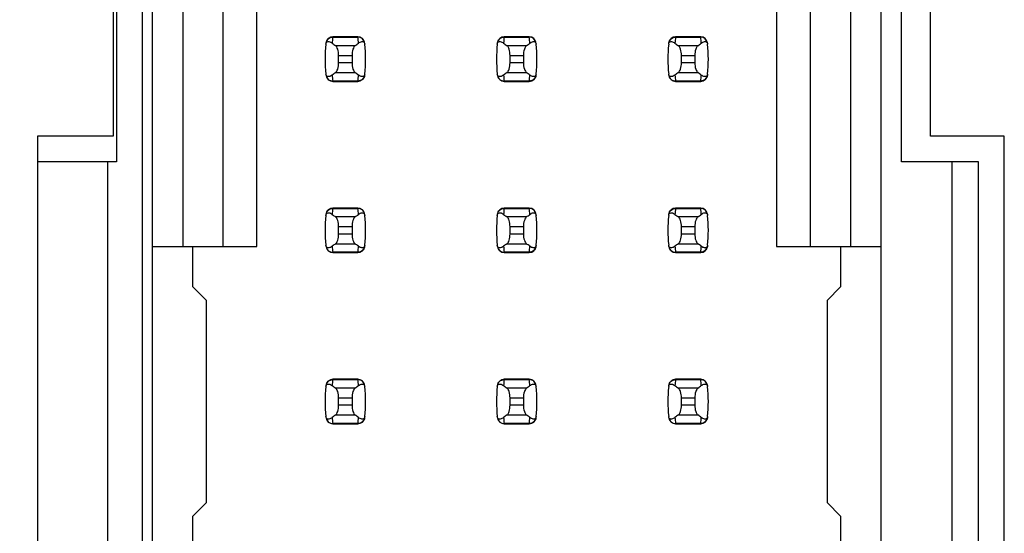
# Model space of a CAD drawing. Header units: inches. Extents: x 0 to 34, y 0 to 22.
# Tile 15 of 39: x 7.5 to 8.7, y 11.3 to 11.9. Entities that reach past the tile are written whole.
import ezdxf

# ---------------------------------------------------------------- set-up
doc = ezdxf.new("R2010")
doc.units = ezdxf.units.IN
doc.header["$LTSCALE"] = 1.87
doc.header["$MEASUREMENT"] = 0
doc.layers.get('0').update_dxf_attribs({"linetype": 'CONTINUOUS'})
doc.layers.add('DIMENSIONS', color=7, linetype='CONTINUOUS')
doc.styles.get("Standard").update_dxf_attribs({"font": 'txt', "width": 0.8})
doc.dimstyles.new('DIMSTYLE_2', dxfattribs={"dimtxt": 0.125, "dimasz": 0.18, "dimexe": 0.125, "dimexo": 0.0625, "dimgap": 0.09, "dimtad": 0, "dimtih": 1, "dimtoh": 1, "dimlfac": 0.5, "dimzin": 4, "dimdsep": 46, "dimtxsty": 'STANDARD', "dimblk": '_FILLED', "dimblk1": '_FILLED', "dimblk2": '_FILLED', "dimcen": 0.09, "dimadec": 0, "dimazin": 0, "dimtp": 0.001, "dimtm": 0.001, "dimtfac": 1, "dimtofl": 0, "dimtmove": 0, "dimatfit": 3, "dimldrblk": '_FILLED', "dimfxl": 1, "dimtolj": 1, "dimtzin": 4, "dimarcsym": 0})

# ---------------------------------------------------------------- blocks, each defined once
blk = doc.blocks.new('*D12')
at = {"layer": 'DIMENSIONS', "color": 2, "linetype": 'CONTINUOUS'}
blk.add_line((7.5631, 14.2077), (6.7841, 14.2077), dxfattribs=at)
at = {"layer": 'DIMENSIONS', "color": 2, "linetype": 'CONTINUOUS', "insert": (6.7216, 14.2702), "char_height": 0.125, "width": 1.225, "attachment_point": 3, "line_spacing_factor": 0.9}
blk.add_mtext('4.15{\\Ftxt.shx;\\W1.000000;\\H0.125000; }[105.4]', dxfattribs=at)
blk = doc.blocks.new('_FILLED')
at = {"color": 0, "linetype": 'BYBLOCK'}
blk.add_solid([(0, 0), (-1, 0.1736), (-1, -0.1736)], dxfattribs=at)

msp = doc.modelspace()

# ---------------------------------------------------------------- linework, layer by layer
at = {"color": 7, "linetype": 'CONTINUOUS'}
for p, q in [((7.6556, 14.2077), (7.6556, 7.2537)), ((7.6675, 7.2868), (7.6675, 14.1766)), ((8.5179, 7.2868), (8.5179, 14.1766)), ((7.7029, 12.4506), (7.7029, 11.6128)), ((7.7501, 11.6128), (7.7501, 12.4506)), ((7.7895, 11.6128), (7.7895, 12.4506)), ((8.3958, 12.4506), (8.3958, 11.6128)), ((8.4352, 12.4506), (8.4352, 11.6128)), ((8.4824, 11.6128), (8.4824, 12.4506)), ((7.6256, 12.3517), (7.6256, 11.7117)), ((8.5416, 11.7117), (8.5416, 12.3517)), ((7.6216, 12.3217), (7.6216, 11.7417)), ((8.5756, 11.7417), (8.5756, 12.3217)), ((7.9073, 11.8577), (7.878, 11.8577)), ((7.878, 11.8577), (7.878, 11.8573)), ((7.9073, 11.8573), (7.9073, 11.8577)), ((8.1073, 11.8577), (8.078, 11.8577)), ((8.078, 11.8577), (8.078, 11.8573)), ((8.1073, 11.8573), (8.1073, 11.8577)), ((8.3073, 11.8577), (8.278, 11.8577)), ((8.278, 11.8577), (8.278, 11.8573)), ((8.3073, 11.8573), (8.3073, 11.8577)), ((7.878, 11.8573), (7.9073, 11.8573)), ((7.904, 11.8474), (7.8813, 11.8474)), ((8.078, 11.8573), (8.1073, 11.8573)), ((8.104, 11.8474), (8.0813, 11.8474)), ((8.278, 11.8573), (8.3073, 11.8573)), ((8.304, 11.8474), (8.2813, 11.8474)), ((7.8848, 11.8274), (7.8848, 11.836)), ((7.8848, 11.836), (7.9005, 11.836)), ((7.9005, 11.836), (7.9005, 11.8274)), ((8.0848, 11.8274), (8.0848, 11.836)), ((8.0848, 11.836), (8.1005, 11.836)), ((8.1005, 11.836), (8.1005, 11.8274)), ((8.2848, 11.8274), (8.2848, 11.836)), ((8.2848, 11.836), (8.3005, 11.836)), ((8.3005, 11.836), (8.3005, 11.8274)), ((7.9005, 11.8274), (7.8848, 11.8274)), ((8.1005, 11.8274), (8.0848, 11.8274)), ((8.3005, 11.8274), (8.2848, 11.8274)), ((7.8813, 11.816), (7.904, 11.816)), ((8.0813, 11.816), (8.104, 11.816)), ((8.2813, 11.816), (8.304, 11.816)), ((7.9073, 11.8061), (7.878, 11.8061)), ((7.878, 11.8061), (7.878, 11.8057)), ((7.878, 11.8057), (7.9073, 11.8057)), ((7.9073, 11.8057), (7.9073, 11.8061)), ((8.1073, 11.8061), (8.078, 11.8061)), ((8.078, 11.8061), (8.078, 11.8057)), ((8.078, 11.8057), (8.1073, 11.8057)), ((8.1073, 11.8057), (8.1073, 11.8061)), ((8.3073, 11.8061), (8.278, 11.8061)), ((8.278, 11.8061), (8.278, 11.8057)), ((8.278, 11.8057), (8.3073, 11.8057)), ((8.3073, 11.8057), (8.3073, 11.8061)), ((7.5336, 11.7417), (7.5336, 11.1217)), ((7.6216, 11.7417), (7.5336, 11.7417)), ((8.6616, 11.7417), (8.5756, 11.7417)), ((8.6616, 11.1217), (8.6616, 11.7417)), ((7.6256, 11.7117), (7.5336, 11.7117)), ((7.6156, 11.1517), (7.6156, 11.7117)), ((8.6316, 11.7117), (8.5416, 11.7117)), ((8.6005, 11.7117), (8.6005, 11.1517)), ((8.6316, 11.1517), (8.6316, 11.7117)), ((7.9073, 11.6577), (7.878, 11.6577)), ((7.878, 11.6577), (7.878, 11.6573)), ((7.878, 11.6573), (7.9073, 11.6573)), ((7.9073, 11.6573), (7.9073, 11.6577)), ((8.1073, 11.6577), (8.078, 11.6577)), ((8.078, 11.6577), (8.078, 11.6573)), ((8.078, 11.6573), (8.1073, 11.6573)), ((8.1073, 11.6573), (8.1073, 11.6577)), ((8.3073, 11.6577), (8.278, 11.6577)), ((8.278, 11.6577), (8.278, 11.6573)), ((8.278, 11.6573), (8.3073, 11.6573)), ((8.3073, 11.6573), (8.3073, 11.6577)), ((7.904, 11.6474), (7.8813, 11.6474)), ((8.104, 11.6474), (8.0813, 11.6474)), ((8.304, 11.6474), (8.2813, 11.6474)), ((7.8848, 11.6274), (7.8848, 11.636)), ((7.8848, 11.636), (7.9005, 11.636)), ((7.9005, 11.636), (7.9005, 11.6274)), ((8.0848, 11.6274), (8.0848, 11.636)), ((8.0848, 11.636), (8.1005, 11.636)), ((8.1005, 11.636), (8.1005, 11.6274)), ((8.2848, 11.6274), (8.2848, 11.636)), ((8.2848, 11.636), (8.3005, 11.636)), ((8.3005, 11.636), (8.3005, 11.6274)), ((7.9005, 11.6274), (7.8848, 11.6274)), ((8.1005, 11.6274), (8.0848, 11.6274)), ((8.3005, 11.6274), (8.2848, 11.6274)), ((7.6675, 11.6128), (7.7895, 11.6128)), ((7.7147, 11.5656), (7.7147, 11.6128)), ((7.9073, 11.6061), (7.878, 11.6061)), ((7.878, 11.6061), (7.878, 11.6057)), ((7.878, 11.6057), (7.9073, 11.6057)), ((7.8813, 11.616), (7.904, 11.616)), ((7.9073, 11.6057), (7.9073, 11.6061)), ((8.1073, 11.6061), (8.078, 11.6061)), ((8.078, 11.6061), (8.078, 11.6057)), ((8.078, 11.6057), (8.1073, 11.6057)), ((8.0813, 11.616), (8.104, 11.616)), ((8.1073, 11.6057), (8.1073, 11.6061)), ((8.3073, 11.6061), (8.278, 11.6061)), ((8.278, 11.6061), (8.278, 11.6057)), ((8.278, 11.6057), (8.3073, 11.6057)), ((8.2813, 11.616), (8.304, 11.616)), ((8.3073, 11.6057), (8.3073, 11.6061)), ((8.3958, 11.6128), (8.5179, 11.6128)), ((8.4706, 11.6128), (8.4706, 11.5656)), ((7.7305, 11.5498), (7.7147, 11.5656)), ((8.4706, 11.5656), (8.4549, 11.5498)), ((7.7305, 11.3136), (7.7305, 11.5498)), ((8.4549, 11.5498), (8.4549, 11.3136)), ((7.9073, 11.4577), (7.878, 11.4577)), ((7.878, 11.4577), (7.878, 11.4573)), ((7.878, 11.4573), (7.9073, 11.4573)), ((7.9073, 11.4573), (7.9073, 11.4577)), ((8.1073, 11.4577), (8.078, 11.4577)), ((8.078, 11.4577), (8.078, 11.4573)), ((8.078, 11.4573), (8.1073, 11.4573)), ((8.1073, 11.4573), (8.1073, 11.4577)), ((8.3073, 11.4577), (8.278, 11.4577)), ((8.278, 11.4577), (8.278, 11.4573)), ((8.278, 11.4573), (8.3073, 11.4573)), ((8.3073, 11.4573), (8.3073, 11.4577)), ((7.904, 11.4474), (7.8813, 11.4474)), ((8.104, 11.4474), (8.0813, 11.4474)), ((8.304, 11.4474), (8.2813, 11.4474)), ((7.8848, 11.4274), (7.8848, 11.436)), ((7.8848, 11.436), (7.9005, 11.436)), ((7.9005, 11.436), (7.9005, 11.4274)), ((8.0848, 11.4274), (8.0848, 11.436)), ((8.0848, 11.436), (8.1005, 11.436)), ((8.1005, 11.436), (8.1005, 11.4274)), ((8.2848, 11.4274), (8.2848, 11.436)), ((8.2848, 11.436), (8.3005, 11.436)), ((8.3005, 11.436), (8.3005, 11.4274)), ((7.9005, 11.4274), (7.8848, 11.4274)), ((8.1005, 11.4274), (8.0848, 11.4274)), ((8.3005, 11.4274), (8.2848, 11.4274)), ((7.8813, 11.416), (7.904, 11.416)), ((8.0813, 11.416), (8.104, 11.416)), ((8.2813, 11.416), (8.304, 11.416)), ((7.9073, 11.4061), (7.878, 11.4061)), ((7.878, 11.4061), (7.878, 11.4057)), ((7.878, 11.4057), (7.9073, 11.4057)), ((7.9073, 11.4057), (7.9073, 11.4061)), ((8.1073, 11.4061), (8.078, 11.4061)), ((8.078, 11.4061), (8.078, 11.4057)), ((8.078, 11.4057), (8.1073, 11.4057)), ((8.1073, 11.4057), (8.1073, 11.4061)), ((8.3073, 11.4061), (8.278, 11.4061)), ((8.278, 11.4061), (8.278, 11.4057)), ((8.278, 11.4057), (8.3073, 11.4057)), ((8.3073, 11.4057), (8.3073, 11.4061)), ((7.7147, 11.2978), (7.7305, 11.3136)), ((8.4549, 11.3136), (8.4706, 11.2978)), ((7.7147, 11.2506), (7.7147, 11.2978)), ((8.4706, 11.2978), (8.4706, 11.2506))]:
    msp.add_line(p, q, dxfattribs=at)
for centre, radius, start, end in [((7.878, 11.8498), 0.00787, 90, 173.0471), ((7.9073, 11.8498), 0.00787, 6.9529, 90), ((8.078, 11.8498), 0.00787, 90, 173.0471), ((8.1073, 11.8498), 0.00787, 6.9529, 90), ((8.278, 11.8498), 0.00787, 90, 173.0471), ((8.3073, 11.8498), 0.00787, 6.9529, 90), ((8.0265, 11.8317), 0.1575, 173.6288, 186.3712), ((8.0265, 11.8393), 0.1496, 173.0991, 175.7944), ((7.7588, 11.8393), 0.1496, 4.2056, 6.9009), ((7.7588, 11.8317), 0.1575, 353.6288, 6.3712), ((8.2265, 11.8317), 0.1575, 173.6288, 186.3712), ((8.2265, 11.8393), 0.1496, 173.0991, 175.7944), ((7.9588, 11.8393), 0.1496, 4.2056, 6.9009), ((7.9588, 11.8317), 0.1575, 353.6288, 6.3712), ((8.4265, 11.8317), 0.1575, 173.6288, 186.3712), ((8.4265, 11.8393), 0.1496, 173.0991, 175.7944), ((8.1588, 11.8393), 0.1496, 4.2056, 6.9009), ((8.1588, 11.8317), 0.1575, 353.6288, 6.3712), ((7.878, 11.8136), 0.00787, 186.9529, 270), ((8.0265, 11.8241), 0.1496, 184.2056, 186.9009), ((7.7588, 11.8241), 0.1496, 353.0991, 355.7944), ((7.9073, 11.8136), 0.00787, 270, 353.0471), ((8.078, 11.8136), 0.00787, 186.9529, 270), ((8.2265, 11.8241), 0.1496, 184.2056, 186.9009), ((7.9588, 11.8241), 0.1496, 353.0991, 355.7944), ((8.1073, 11.8136), 0.00787, 270, 353.0471), ((8.278, 11.8136), 0.00787, 186.9529, 270), ((8.4265, 11.8241), 0.1496, 184.2056, 186.9009), ((8.1588, 11.8241), 0.1496, 353.0991, 355.7944), ((8.3073, 11.8136), 0.00787, 270, 353.0471), ((7.878, 11.6498), 0.00787, 90, 173.0471), ((8.0265, 11.6393), 0.1496, 173.0991, 175.7944), ((7.9073, 11.6498), 0.00787, 6.9529, 90), ((7.7588, 11.6393), 0.1496, 4.2056, 6.9009), ((8.078, 11.6498), 0.00787, 90, 173.0471), ((8.2265, 11.6393), 0.1496, 173.0991, 175.7944), ((8.1073, 11.6498), 0.00787, 6.9529, 90), ((7.9588, 11.6393), 0.1496, 4.2056, 6.9009), ((8.278, 11.6498), 0.00787, 90, 173.0471), ((8.4265, 11.6393), 0.1496, 173.0991, 175.7944), ((8.3073, 11.6498), 0.00787, 6.9529, 90), ((8.1588, 11.6393), 0.1496, 4.2056, 6.9009), ((8.0265, 11.6317), 0.1575, 173.6288, 186.3712), ((7.7588, 11.6317), 0.1575, 353.6288, 6.3712), ((8.2265, 11.6317), 0.1575, 173.6288, 186.3712), ((7.9588, 11.6317), 0.1575, 353.6288, 6.3712), ((8.4265, 11.6317), 0.1575, 173.6288, 186.3712), ((8.1588, 11.6317), 0.1575, 353.6288, 6.3712), ((7.878, 11.6136), 0.00787, 186.9529, 270), ((8.0265, 11.6241), 0.1496, 184.2056, 186.9009), ((7.7588, 11.6241), 0.1496, 353.0991, 355.7944), ((7.9073, 11.6136), 0.00787, 270, 353.0471), ((8.078, 11.6136), 0.00787, 186.9529, 270), ((8.2265, 11.6241), 0.1496, 184.2056, 186.9009), ((7.9588, 11.6241), 0.1496, 353.0991, 355.7944), ((8.1073, 11.6136), 0.00787, 270, 353.0471), ((8.278, 11.6136), 0.00787, 186.9529, 270), ((8.4265, 11.6241), 0.1496, 184.2056, 186.9009), ((8.1588, 11.6241), 0.1496, 353.0991, 355.7944), ((8.3073, 11.6136), 0.00787, 270, 353.0471), ((7.878, 11.4498), 0.00787, 90, 173.0471), ((8.0265, 11.4393), 0.1496, 173.0991, 175.7944), ((7.9073, 11.4498), 0.00787, 6.9529, 90), ((7.7588, 11.4393), 0.1496, 4.2056, 6.9009), ((8.078, 11.4498), 0.00787, 90, 173.0471), ((8.2265, 11.4393), 0.1496, 173.0991, 175.7944), ((8.1073, 11.4498), 0.00787, 6.9529, 90), ((7.9588, 11.4393), 0.1496, 4.2056, 6.9009), ((8.278, 11.4498), 0.00787, 90, 173.0471), ((8.4265, 11.4393), 0.1496, 173.0991, 175.7944), ((8.3073, 11.4498), 0.00787, 6.9529, 90), ((8.1588, 11.4393), 0.1496, 4.2056, 6.9009), ((8.0265, 11.4317), 0.1575, 173.6288, 186.3712), ((7.7588, 11.4317), 0.1575, 353.6288, 6.3712), ((8.2265, 11.4317), 0.1575, 173.6288, 186.3712), ((7.9588, 11.4317), 0.1575, 353.6288, 6.3712), ((8.4265, 11.4317), 0.1575, 173.6288, 186.3712), ((8.1588, 11.4317), 0.1575, 353.6288, 6.3712), ((7.878, 11.4136), 0.00787, 186.9529, 270), ((8.0265, 11.4241), 0.1496, 184.2056, 186.9009), ((7.7588, 11.4241), 0.1496, 353.0991, 355.7944), ((7.9073, 11.4136), 0.00787, 270, 353.0471), ((8.078, 11.4136), 0.00787, 186.9529, 270), ((8.2265, 11.4241), 0.1496, 184.2056, 186.9009), ((7.9588, 11.4241), 0.1496, 353.0991, 355.7944), ((8.1073, 11.4136), 0.00787, 270, 353.0471), ((8.278, 11.4136), 0.00787, 186.9529, 270), ((8.4265, 11.4241), 0.1496, 184.2056, 186.9009), ((8.1588, 11.4241), 0.1496, 353.0991, 355.7944), ((8.3073, 11.4136), 0.00787, 270, 353.0471)]:
    msp.add_arc(centre, radius, start, end, dxfattribs=at)
for centre, start_param, end_param in [((8.2488, 11.8852), -2.804032, -2.774684), ((7.5365, 11.8852), -0.366909, -0.33756), ((8.4488, 11.8852), -2.804032, -2.774684), ((7.7365, 11.8852), -0.366909, -0.33756), ((8.6488, 11.8852), -2.804032, -2.774684), ((7.9365, 11.8852), -0.366909, -0.33756), ((8.2488, 11.7782), 2.774684, 2.804032), ((7.5365, 11.7782), 0.33756, 0.366909), ((8.4488, 11.7782), 2.774684, 2.804032), ((7.7365, 11.7782), 0.33756, 0.366909), ((8.6488, 11.7782), 2.774684, 2.804032), ((7.9365, 11.7782), 0.33756, 0.366909), ((8.2488, 11.6852), -2.804032, -2.774684), ((7.5365, 11.6852), -0.366909, -0.33756), ((8.4488, 11.6852), -2.804032, -2.774684), ((7.7365, 11.6852), -0.366909, -0.33756), ((8.6488, 11.6852), -2.804032, -2.774684), ((7.9365, 11.6852), -0.366909, -0.33756), ((8.2488, 11.5782), 2.774684, 2.804032), ((7.5365, 11.5782), 0.33756, 0.366909), ((8.4488, 11.5782), 2.774684, 2.804032), ((7.7365, 11.5782), 0.33756, 0.366909), ((8.6488, 11.5782), 2.774684, 2.804032), ((7.9365, 11.5782), 0.33756, 0.366909), ((8.2488, 11.4852), -2.804032, -2.774684), ((7.5365, 11.4852), -0.366909, -0.33756), ((8.4488, 11.4852), -2.804032, -2.774684), ((7.7365, 11.4852), -0.366909, -0.33756), ((8.6488, 11.4852), -2.804032, -2.774684), ((7.9365, 11.4852), -0.366909, -0.33756), ((8.2488, 11.3782), 2.774684, 2.804032), ((7.5365, 11.3782), 0.33756, 0.366909), ((8.4488, 11.3782), 2.774684, 2.804032), ((7.7365, 11.3782), 0.33756, 0.366909), ((8.6488, 11.3782), 2.774684, 2.804032), ((7.9365, 11.3782), 0.33756, 0.366909)]:
    msp.add_ellipse(centre, major_axis=(0.3937, 0), ratio=0.267949, start_param=start_param, end_param=end_param, dxfattribs=at)
for points, knots in [([(7.87, 11.8492), (7.8701, 11.8499), (7.8703, 11.851), (7.8717, 11.8522), (7.8735, 11.8523), (7.8754, 11.8516), (7.8767, 11.8508), (7.8773, 11.8503)], [0, 0, 0, 0, 0.221573, 0.342081, 0.537638, 0.75178, 1, 1, 1, 1]), ([(7.8702, 11.8506), (7.8704, 11.8524), (7.8723, 11.856), (7.8761, 11.8573), (7.878, 11.8573)], [0, 0, 0, 0, 0.49418, 1, 1, 1, 1]), ([(7.8848, 11.836), (7.8848, 11.8384), (7.8844, 11.8419), (7.8829, 11.8457), (7.8819, 11.847), (7.8813, 11.8474)], [0, 0, 0, 0, 0.604658, 0.834309, 1, 1, 1, 1]), ([(7.904, 11.8474), (7.9035, 11.847), (7.9025, 11.8457), (7.9009, 11.8419), (7.9005, 11.8384), (7.9005, 11.836)], [0, 0, 0, 0, 0.165672, 0.395352, 1, 1, 1, 1]), ([(7.9151, 11.8506), (7.9149, 11.8524), (7.913, 11.856), (7.9092, 11.8573), (7.9073, 11.8573)], [0, 0, 0, 0, 0.49418, 1, 1, 1, 1]), ([(7.908, 11.8503), (7.9086, 11.8508), (7.9099, 11.8516), (7.9118, 11.8523), (7.9136, 11.8522), (7.915, 11.851), (7.9152, 11.8499), (7.9153, 11.8492)], [0, 0, 0, 0, 0.248219, 0.462352, 0.657907, 0.778419, 1, 1, 1, 1]), ([(8.07, 11.8492), (8.0701, 11.8499), (8.0703, 11.851), (8.0717, 11.8522), (8.0735, 11.8523), (8.0754, 11.8516), (8.0767, 11.8508), (8.0773, 11.8503)], [0, 0, 0, 0, 0.221573, 0.342081, 0.537638, 0.75178, 1, 1, 1, 1]), ([(8.0702, 11.8506), (8.0704, 11.8524), (8.0723, 11.856), (8.0761, 11.8573), (8.078, 11.8573)], [0, 0, 0, 0, 0.49418, 1, 1, 1, 1]), ([(8.0848, 11.836), (8.0848, 11.8384), (8.0844, 11.8419), (8.0829, 11.8457), (8.0819, 11.847), (8.0813, 11.8474)], [0, 0, 0, 0, 0.604658, 0.834309, 1, 1, 1, 1]), ([(8.104, 11.8474), (8.1035, 11.847), (8.1025, 11.8457), (8.1009, 11.8419), (8.1005, 11.8384), (8.1005, 11.836)], [0, 0, 0, 0, 0.165672, 0.395352, 1, 1, 1, 1]), ([(8.1151, 11.8506), (8.1149, 11.8524), (8.113, 11.856), (8.1092, 11.8573), (8.1073, 11.8573)], [0, 0, 0, 0, 0.49418, 1, 1, 1, 1]), ([(8.108, 11.8503), (8.1086, 11.8508), (8.1099, 11.8516), (8.1118, 11.8523), (8.1136, 11.8522), (8.115, 11.851), (8.1152, 11.8499), (8.1153, 11.8492)], [0, 0, 0, 0, 0.248219, 0.462352, 0.657907, 0.778419, 1, 1, 1, 1]), ([(8.27, 11.8492), (8.2701, 11.8499), (8.2703, 11.851), (8.2717, 11.8522), (8.2735, 11.8523), (8.2754, 11.8516), (8.2767, 11.8508), (8.2773, 11.8503)], [0, 0, 0, 0, 0.221573, 0.342081, 0.537638, 0.75178, 1, 1, 1, 1]), ([(8.2702, 11.8506), (8.2704, 11.8524), (8.2723, 11.856), (8.2761, 11.8573), (8.278, 11.8573)], [0, 0, 0, 0, 0.49418, 1, 1, 1, 1]), ([(8.2848, 11.836), (8.2848, 11.8384), (8.2844, 11.8419), (8.2829, 11.8457), (8.2819, 11.847), (8.2813, 11.8474)], [0, 0, 0, 0, 0.604658, 0.834309, 1, 1, 1, 1]), ([(8.304, 11.8474), (8.3035, 11.847), (8.3025, 11.8457), (8.3009, 11.8419), (8.3005, 11.8384), (8.3005, 11.836)], [0, 0, 0, 0, 0.165672, 0.395352, 1, 1, 1, 1]), ([(8.3151, 11.8506), (8.3149, 11.8524), (8.313, 11.856), (8.3092, 11.8573), (8.3073, 11.8573)], [0, 0, 0, 0, 0.49418, 1, 1, 1, 1]), ([(8.308, 11.8503), (8.3086, 11.8508), (8.3099, 11.8516), (8.3118, 11.8523), (8.3136, 11.8522), (8.315, 11.851), (8.3152, 11.8499), (8.3153, 11.8492)], [0, 0, 0, 0, 0.248219, 0.462352, 0.657907, 0.778419, 1, 1, 1, 1]), ([(7.8813, 11.816), (7.8819, 11.8164), (7.8829, 11.8177), (7.8844, 11.8215), (7.8848, 11.825), (7.8848, 11.8274)], [0, 0, 0, 0, 0.165672, 0.395352, 1, 1, 1, 1]), ([(7.9005, 11.8274), (7.9005, 11.825), (7.9009, 11.8215), (7.9025, 11.8177), (7.9035, 11.8164), (7.904, 11.816)], [0, 0, 0, 0, 0.604658, 0.834309, 1, 1, 1, 1]), ([(8.0813, 11.816), (8.0819, 11.8164), (8.0829, 11.8177), (8.0844, 11.8215), (8.0848, 11.825), (8.0848, 11.8274)], [0, 0, 0, 0, 0.165672, 0.395352, 1, 1, 1, 1]), ([(8.1005, 11.8274), (8.1005, 11.825), (8.1009, 11.8215), (8.1025, 11.8177), (8.1035, 11.8164), (8.104, 11.816)], [0, 0, 0, 0, 0.604658, 0.834309, 1, 1, 1, 1]), ([(8.2813, 11.816), (8.2819, 11.8164), (8.2829, 11.8177), (8.2844, 11.8215), (8.2848, 11.825), (8.2848, 11.8274)], [0, 0, 0, 0, 0.165672, 0.395352, 1, 1, 1, 1]), ([(8.3005, 11.8274), (8.3005, 11.825), (8.3009, 11.8215), (8.3025, 11.8177), (8.3035, 11.8164), (8.304, 11.816)], [0, 0, 0, 0, 0.604658, 0.834309, 1, 1, 1, 1]), ([(7.8773, 11.8131), (7.8767, 11.8126), (7.8754, 11.8118), (7.8735, 11.8111), (7.8717, 11.8112), (7.8703, 11.8124), (7.8701, 11.8135), (7.87, 11.8142)], [0, 0, 0, 0, 0.248219, 0.462352, 0.657906, 0.77842, 1, 1, 1, 1]), ([(7.8702, 11.8128), (7.8704, 11.811), (7.8723, 11.8074), (7.8761, 11.8061), (7.878, 11.8061)], [0, 0, 0, 0, 0.49418, 1, 1, 1, 1]), ([(7.9151, 11.8128), (7.9149, 11.811), (7.913, 11.8074), (7.9092, 11.8061), (7.9073, 11.8061)], [0, 0, 0, 0, 0.49418, 1, 1, 1, 1]), ([(7.9153, 11.8142), (7.9152, 11.8135), (7.915, 11.8124), (7.9136, 11.8112), (7.9118, 11.8111), (7.9099, 11.8118), (7.9086, 11.8126), (7.908, 11.8131)], [0, 0, 0, 0, 0.221528, 0.34208, 0.53764, 0.751766, 1, 1, 1, 1]), ([(8.0773, 11.8131), (8.0767, 11.8126), (8.0754, 11.8118), (8.0735, 11.8111), (8.0717, 11.8112), (8.0703, 11.8124), (8.0701, 11.8135), (8.07, 11.8142)], [0, 0, 0, 0, 0.248219, 0.462352, 0.657906, 0.77842, 1, 1, 1, 1]), ([(8.0702, 11.8128), (8.0704, 11.811), (8.0723, 11.8074), (8.0761, 11.8061), (8.078, 11.8061)], [0, 0, 0, 0, 0.49418, 1, 1, 1, 1]), ([(8.1151, 11.8128), (8.1149, 11.811), (8.113, 11.8074), (8.1092, 11.8061), (8.1073, 11.8061)], [0, 0, 0, 0, 0.49418, 1, 1, 1, 1]), ([(8.1153, 11.8142), (8.1152, 11.8135), (8.115, 11.8124), (8.1136, 11.8112), (8.1118, 11.8111), (8.1099, 11.8118), (8.1086, 11.8126), (8.108, 11.8131)], [0, 0, 0, 0, 0.221528, 0.34208, 0.53764, 0.751766, 1, 1, 1, 1]), ([(8.2773, 11.8131), (8.2767, 11.8126), (8.2754, 11.8118), (8.2735, 11.8111), (8.2717, 11.8112), (8.2703, 11.8124), (8.2701, 11.8135), (8.27, 11.8142)], [0, 0, 0, 0, 0.248219, 0.462352, 0.657906, 0.77842, 1, 1, 1, 1]), ([(8.2702, 11.8128), (8.2704, 11.811), (8.2723, 11.8074), (8.2761, 11.8061), (8.278, 11.8061)], [0, 0, 0, 0, 0.49418, 1, 1, 1, 1]), ([(8.3151, 11.8128), (8.3149, 11.811), (8.313, 11.8074), (8.3092, 11.8061), (8.3073, 11.8061)], [0, 0, 0, 0, 0.49418, 1, 1, 1, 1]), ([(8.3153, 11.8142), (8.3152, 11.8135), (8.315, 11.8124), (8.3136, 11.8112), (8.3118, 11.8111), (8.3099, 11.8118), (8.3086, 11.8126), (8.308, 11.8131)], [0, 0, 0, 0, 0.221528, 0.34208, 0.53764, 0.751766, 1, 1, 1, 1]), ([(7.87, 11.6492), (7.8701, 11.6499), (7.8703, 11.651), (7.8717, 11.6522), (7.8735, 11.6523), (7.8754, 11.6516), (7.8767, 11.6508), (7.8773, 11.6503)], [0, 0, 0, 0, 0.221573, 0.342081, 0.537638, 0.75178, 1, 1, 1, 1]), ([(7.8702, 11.6506), (7.8704, 11.6524), (7.8723, 11.656), (7.8761, 11.6573), (7.878, 11.6573)], [0, 0, 0, 0, 0.49418, 1, 1, 1, 1]), ([(7.9151, 11.6506), (7.9149, 11.6524), (7.913, 11.656), (7.9092, 11.6573), (7.9073, 11.6573)], [0, 0, 0, 0, 0.49418, 1, 1, 1, 1]), ([(7.908, 11.6503), (7.9086, 11.6508), (7.9099, 11.6516), (7.9118, 11.6523), (7.9136, 11.6522), (7.915, 11.651), (7.9152, 11.6499), (7.9153, 11.6492)], [0, 0, 0, 0, 0.248219, 0.462352, 0.657907, 0.778419, 1, 1, 1, 1]), ([(8.07, 11.6492), (8.0701, 11.6499), (8.0703, 11.651), (8.0717, 11.6522), (8.0735, 11.6523), (8.0754, 11.6516), (8.0767, 11.6508), (8.0773, 11.6503)], [0, 0, 0, 0, 0.221573, 0.342081, 0.537638, 0.75178, 1, 1, 1, 1]), ([(8.0702, 11.6506), (8.0704, 11.6524), (8.0723, 11.656), (8.0761, 11.6573), (8.078, 11.6573)], [0, 0, 0, 0, 0.49418, 1, 1, 1, 1]), ([(8.1151, 11.6506), (8.1149, 11.6524), (8.113, 11.656), (8.1092, 11.6573), (8.1073, 11.6573)], [0, 0, 0, 0, 0.49418, 1, 1, 1, 1]), ([(8.108, 11.6503), (8.1086, 11.6508), (8.1099, 11.6516), (8.1118, 11.6523), (8.1136, 11.6522), (8.115, 11.651), (8.1152, 11.6499), (8.1153, 11.6492)], [0, 0, 0, 0, 0.248219, 0.462352, 0.657907, 0.778419, 1, 1, 1, 1]), ([(8.27, 11.6492), (8.2701, 11.6499), (8.2703, 11.651), (8.2717, 11.6522), (8.2735, 11.6523), (8.2754, 11.6516), (8.2767, 11.6508), (8.2773, 11.6503)], [0, 0, 0, 0, 0.221573, 0.342081, 0.537638, 0.75178, 1, 1, 1, 1]), ([(8.2702, 11.6506), (8.2704, 11.6524), (8.2723, 11.656), (8.2761, 11.6573), (8.278, 11.6573)], [0, 0, 0, 0, 0.49418, 1, 1, 1, 1]), ([(8.3151, 11.6506), (8.3149, 11.6524), (8.313, 11.656), (8.3092, 11.6573), (8.3073, 11.6573)], [0, 0, 0, 0, 0.49418, 1, 1, 1, 1]), ([(8.308, 11.6503), (8.3086, 11.6508), (8.3099, 11.6516), (8.3118, 11.6523), (8.3136, 11.6522), (8.315, 11.651), (8.3152, 11.6499), (8.3153, 11.6492)], [0, 0, 0, 0, 0.248219, 0.462352, 0.657907, 0.778419, 1, 1, 1, 1]), ([(7.8848, 11.636), (7.8848, 11.6384), (7.8844, 11.6419), (7.8829, 11.6457), (7.8819, 11.647), (7.8813, 11.6474)], [0, 0, 0, 0, 0.604658, 0.834309, 1, 1, 1, 1]), ([(7.904, 11.6474), (7.9035, 11.647), (7.9025, 11.6457), (7.9009, 11.6419), (7.9005, 11.6384), (7.9005, 11.636)], [0, 0, 0, 0, 0.165672, 0.395352, 1, 1, 1, 1]), ([(8.0848, 11.636), (8.0848, 11.6384), (8.0844, 11.6419), (8.0829, 11.6457), (8.0819, 11.647), (8.0813, 11.6474)], [0, 0, 0, 0, 0.604658, 0.834309, 1, 1, 1, 1]), ([(8.104, 11.6474), (8.1035, 11.647), (8.1025, 11.6457), (8.1009, 11.6419), (8.1005, 11.6384), (8.1005, 11.636)], [0, 0, 0, 0, 0.165672, 0.395352, 1, 1, 1, 1]), ([(8.2848, 11.636), (8.2848, 11.6384), (8.2844, 11.6419), (8.2829, 11.6457), (8.2819, 11.647), (8.2813, 11.6474)], [0, 0, 0, 0, 0.604658, 0.834309, 1, 1, 1, 1]), ([(8.304, 11.6474), (8.3035, 11.647), (8.3025, 11.6457), (8.3009, 11.6419), (8.3005, 11.6384), (8.3005, 11.636)], [0, 0, 0, 0, 0.165672, 0.395352, 1, 1, 1, 1]), ([(7.8813, 11.616), (7.8819, 11.6164), (7.8829, 11.6177), (7.8844, 11.6215), (7.8848, 11.625), (7.8848, 11.6274)], [0, 0, 0, 0, 0.165672, 0.395352, 1, 1, 1, 1]), ([(7.9005, 11.6274), (7.9005, 11.625), (7.9009, 11.6215), (7.9025, 11.6177), (7.9035, 11.6164), (7.904, 11.616)], [0, 0, 0, 0, 0.604658, 0.834309, 1, 1, 1, 1]), ([(8.0813, 11.616), (8.0819, 11.6164), (8.0829, 11.6177), (8.0844, 11.6215), (8.0848, 11.625), (8.0848, 11.6274)], [0, 0, 0, 0, 0.165672, 0.395352, 1, 1, 1, 1]), ([(8.1005, 11.6274), (8.1005, 11.625), (8.1009, 11.6215), (8.1025, 11.6177), (8.1035, 11.6164), (8.104, 11.616)], [0, 0, 0, 0, 0.604658, 0.834309, 1, 1, 1, 1]), ([(8.2813, 11.616), (8.2819, 11.6164), (8.2829, 11.6177), (8.2844, 11.6215), (8.2848, 11.625), (8.2848, 11.6274)], [0, 0, 0, 0, 0.165672, 0.395352, 1, 1, 1, 1]), ([(8.3005, 11.6274), (8.3005, 11.625), (8.3009, 11.6215), (8.3025, 11.6177), (8.3035, 11.6164), (8.304, 11.616)], [0, 0, 0, 0, 0.604658, 0.834309, 1, 1, 1, 1]), ([(7.8773, 11.6131), (7.8767, 11.6126), (7.8754, 11.6118), (7.8735, 11.6111), (7.8717, 11.6112), (7.8703, 11.6124), (7.8701, 11.6135), (7.87, 11.6142)], [0, 0, 0, 0, 0.248219, 0.462352, 0.657906, 0.77842, 1, 1, 1, 1]), ([(7.8702, 11.6128), (7.8704, 11.611), (7.8723, 11.6074), (7.8761, 11.6061), (7.878, 11.6061)], [0, 0, 0, 0, 0.49418, 1, 1, 1, 1]), ([(7.9151, 11.6128), (7.9149, 11.611), (7.913, 11.6074), (7.9092, 11.6061), (7.9073, 11.6061)], [0, 0, 0, 0, 0.49418, 1, 1, 1, 1]), ([(7.9153, 11.6142), (7.9152, 11.6135), (7.915, 11.6124), (7.9136, 11.6112), (7.9118, 11.6111), (7.9099, 11.6118), (7.9086, 11.6126), (7.908, 11.6131)], [0, 0, 0, 0, 0.221528, 0.34208, 0.53764, 0.751766, 1, 1, 1, 1]), ([(8.0773, 11.6131), (8.0767, 11.6126), (8.0754, 11.6118), (8.0735, 11.6111), (8.0717, 11.6112), (8.0703, 11.6124), (8.0701, 11.6135), (8.07, 11.6142)], [0, 0, 0, 0, 0.248219, 0.462352, 0.657906, 0.77842, 1, 1, 1, 1]), ([(8.0702, 11.6128), (8.0704, 11.611), (8.0723, 11.6074), (8.0761, 11.6061), (8.078, 11.6061)], [0, 0, 0, 0, 0.49418, 1, 1, 1, 1]), ([(8.1151, 11.6128), (8.1149, 11.611), (8.113, 11.6074), (8.1092, 11.6061), (8.1073, 11.6061)], [0, 0, 0, 0, 0.49418, 1, 1, 1, 1]), ([(8.1153, 11.6142), (8.1152, 11.6135), (8.115, 11.6124), (8.1136, 11.6112), (8.1118, 11.6111), (8.1099, 11.6118), (8.1086, 11.6126), (8.108, 11.6131)], [0, 0, 0, 0, 0.221528, 0.34208, 0.53764, 0.751766, 1, 1, 1, 1]), ([(8.2773, 11.6131), (8.2767, 11.6126), (8.2754, 11.6118), (8.2735, 11.6111), (8.2717, 11.6112), (8.2703, 11.6124), (8.2701, 11.6135), (8.27, 11.6142)], [0, 0, 0, 0, 0.248219, 0.462352, 0.657906, 0.77842, 1, 1, 1, 1]), ([(8.2702, 11.6128), (8.2704, 11.611), (8.2723, 11.6074), (8.2761, 11.6061), (8.278, 11.6061)], [0, 0, 0, 0, 0.49418, 1, 1, 1, 1]), ([(8.3151, 11.6128), (8.3149, 11.611), (8.313, 11.6074), (8.3092, 11.6061), (8.3073, 11.6061)], [0, 0, 0, 0, 0.49418, 1, 1, 1, 1]), ([(8.3153, 11.6142), (8.3152, 11.6135), (8.315, 11.6124), (8.3136, 11.6112), (8.3118, 11.6111), (8.3099, 11.6118), (8.3086, 11.6126), (8.308, 11.6131)], [0, 0, 0, 0, 0.221528, 0.34208, 0.53764, 0.751766, 1, 1, 1, 1]), ([(7.8702, 11.4506), (7.8704, 11.4524), (7.8723, 11.456), (7.8761, 11.4573), (7.878, 11.4573)], [0, 0, 0, 0, 0.49418, 1, 1, 1, 1]), ([(7.9151, 11.4506), (7.9149, 11.4524), (7.913, 11.456), (7.9092, 11.4573), (7.9073, 11.4573)], [0, 0, 0, 0, 0.49418, 1, 1, 1, 1]), ([(8.0702, 11.4506), (8.0704, 11.4524), (8.0723, 11.456), (8.0761, 11.4573), (8.078, 11.4573)], [0, 0, 0, 0, 0.49418, 1, 1, 1, 1]), ([(8.1151, 11.4506), (8.1149, 11.4524), (8.113, 11.456), (8.1092, 11.4573), (8.1073, 11.4573)], [0, 0, 0, 0, 0.49418, 1, 1, 1, 1]), ([(8.2702, 11.4506), (8.2704, 11.4524), (8.2723, 11.456), (8.2761, 11.4573), (8.278, 11.4573)], [0, 0, 0, 0, 0.49418, 1, 1, 1, 1]), ([(8.3151, 11.4506), (8.3149, 11.4524), (8.313, 11.456), (8.3092, 11.4573), (8.3073, 11.4573)], [0, 0, 0, 0, 0.49418, 1, 1, 1, 1]), ([(7.87, 11.4492), (7.8701, 11.4499), (7.8703, 11.451), (7.8717, 11.4522), (7.8735, 11.4523), (7.8754, 11.4516), (7.8767, 11.4508), (7.8773, 11.4503)], [0, 0, 0, 0, 0.221573, 0.342081, 0.537638, 0.75178, 1, 1, 1, 1]), ([(7.8848, 11.436), (7.8848, 11.4384), (7.8844, 11.4419), (7.8829, 11.4457), (7.8819, 11.447), (7.8813, 11.4474)], [0, 0, 0, 0, 0.604658, 0.834309, 1, 1, 1, 1]), ([(7.904, 11.4474), (7.9035, 11.447), (7.9025, 11.4457), (7.9009, 11.4419), (7.9005, 11.4384), (7.9005, 11.436)], [0, 0, 0, 0, 0.165672, 0.395352, 1, 1, 1, 1]), ([(7.908, 11.4503), (7.9086, 11.4508), (7.9099, 11.4516), (7.9118, 11.4523), (7.9136, 11.4522), (7.915, 11.451), (7.9152, 11.4499), (7.9153, 11.4492)], [0, 0, 0, 0, 0.248219, 0.462352, 0.657907, 0.778419, 1, 1, 1, 1]), ([(8.07, 11.4492), (8.0701, 11.4499), (8.0703, 11.451), (8.0717, 11.4522), (8.0735, 11.4523), (8.0754, 11.4516), (8.0767, 11.4508), (8.0773, 11.4503)], [0, 0, 0, 0, 0.221573, 0.342081, 0.537638, 0.75178, 1, 1, 1, 1]), ([(8.0848, 11.436), (8.0848, 11.4384), (8.0844, 11.4419), (8.0829, 11.4457), (8.0819, 11.447), (8.0813, 11.4474)], [0, 0, 0, 0, 0.604658, 0.834309, 1, 1, 1, 1]), ([(8.104, 11.4474), (8.1035, 11.447), (8.1025, 11.4457), (8.1009, 11.4419), (8.1005, 11.4384), (8.1005, 11.436)], [0, 0, 0, 0, 0.165672, 0.395352, 1, 1, 1, 1]), ([(8.108, 11.4503), (8.1086, 11.4508), (8.1099, 11.4516), (8.1118, 11.4523), (8.1136, 11.4522), (8.115, 11.451), (8.1152, 11.4499), (8.1153, 11.4492)], [0, 0, 0, 0, 0.248219, 0.462352, 0.657907, 0.778419, 1, 1, 1, 1]), ([(8.27, 11.4492), (8.2701, 11.4499), (8.2703, 11.451), (8.2717, 11.4522), (8.2735, 11.4523), (8.2754, 11.4516), (8.2767, 11.4508), (8.2773, 11.4503)], [0, 0, 0, 0, 0.221573, 0.342081, 0.537638, 0.75178, 1, 1, 1, 1]), ([(8.2848, 11.436), (8.2848, 11.4384), (8.2844, 11.4419), (8.2829, 11.4457), (8.2819, 11.447), (8.2813, 11.4474)], [0, 0, 0, 0, 0.604658, 0.834309, 1, 1, 1, 1]), ([(8.304, 11.4474), (8.3035, 11.447), (8.3025, 11.4457), (8.3009, 11.4419), (8.3005, 11.4384), (8.3005, 11.436)], [0, 0, 0, 0, 0.165672, 0.395352, 1, 1, 1, 1]), ([(8.308, 11.4503), (8.3086, 11.4508), (8.3099, 11.4516), (8.3118, 11.4523), (8.3136, 11.4522), (8.315, 11.451), (8.3152, 11.4499), (8.3153, 11.4492)], [0, 0, 0, 0, 0.248219, 0.462352, 0.657907, 0.778419, 1, 1, 1, 1]), ([(7.8813, 11.416), (7.8819, 11.4164), (7.8829, 11.4177), (7.8844, 11.4215), (7.8848, 11.425), (7.8848, 11.4274)], [0, 0, 0, 0, 0.165672, 0.395352, 1, 1, 1, 1]), ([(7.9005, 11.4274), (7.9005, 11.425), (7.9009, 11.4215), (7.9025, 11.4177), (7.9035, 11.4164), (7.904, 11.416)], [0, 0, 0, 0, 0.604658, 0.834309, 1, 1, 1, 1]), ([(8.0813, 11.416), (8.0819, 11.4164), (8.0829, 11.4177), (8.0844, 11.4215), (8.0848, 11.425), (8.0848, 11.4274)], [0, 0, 0, 0, 0.165672, 0.395352, 1, 1, 1, 1]), ([(8.1005, 11.4274), (8.1005, 11.425), (8.1009, 11.4215), (8.1025, 11.4177), (8.1035, 11.4164), (8.104, 11.416)], [0, 0, 0, 0, 0.604658, 0.834309, 1, 1, 1, 1]), ([(8.2813, 11.416), (8.2819, 11.4164), (8.2829, 11.4177), (8.2844, 11.4215), (8.2848, 11.425), (8.2848, 11.4274)], [0, 0, 0, 0, 0.165672, 0.395352, 1, 1, 1, 1]), ([(8.3005, 11.4274), (8.3005, 11.425), (8.3009, 11.4215), (8.3025, 11.4177), (8.3035, 11.4164), (8.304, 11.416)], [0, 0, 0, 0, 0.604658, 0.834309, 1, 1, 1, 1]), ([(7.8773, 11.4131), (7.8767, 11.4126), (7.8754, 11.4118), (7.8735, 11.4111), (7.8717, 11.4112), (7.8703, 11.4124), (7.8701, 11.4135), (7.87, 11.4142)], [0, 0, 0, 0, 0.248219, 0.462352, 0.657906, 0.77842, 1, 1, 1, 1]), ([(7.8702, 11.4128), (7.8704, 11.411), (7.8723, 11.4074), (7.8761, 11.4061), (7.878, 11.4061)], [0, 0, 0, 0, 0.49418, 1, 1, 1, 1]), ([(7.9151, 11.4128), (7.9149, 11.411), (7.913, 11.4074), (7.9092, 11.4061), (7.9073, 11.4061)], [0, 0, 0, 0, 0.49418, 1, 1, 1, 1]), ([(7.9153, 11.4142), (7.9152, 11.4135), (7.915, 11.4124), (7.9136, 11.4112), (7.9118, 11.4111), (7.9099, 11.4118), (7.9086, 11.4126), (7.908, 11.4131)], [0, 0, 0, 0, 0.221528, 0.34208, 0.53764, 0.751766, 1, 1, 1, 1]), ([(8.0773, 11.4131), (8.0767, 11.4126), (8.0754, 11.4118), (8.0735, 11.4111), (8.0717, 11.4112), (8.0703, 11.4124), (8.0701, 11.4135), (8.07, 11.4142)], [0, 0, 0, 0, 0.248219, 0.462352, 0.657906, 0.77842, 1, 1, 1, 1]), ([(8.0702, 11.4128), (8.0704, 11.411), (8.0723, 11.4074), (8.0761, 11.4061), (8.078, 11.4061)], [0, 0, 0, 0, 0.49418, 1, 1, 1, 1]), ([(8.1151, 11.4128), (8.1149, 11.411), (8.113, 11.4074), (8.1092, 11.4061), (8.1073, 11.4061)], [0, 0, 0, 0, 0.49418, 1, 1, 1, 1]), ([(8.1153, 11.4142), (8.1152, 11.4135), (8.115, 11.4124), (8.1136, 11.4112), (8.1118, 11.4111), (8.1099, 11.4118), (8.1086, 11.4126), (8.108, 11.4131)], [0, 0, 0, 0, 0.221528, 0.34208, 0.53764, 0.751766, 1, 1, 1, 1]), ([(8.2773, 11.4131), (8.2767, 11.4126), (8.2754, 11.4118), (8.2735, 11.4111), (8.2717, 11.4112), (8.2703, 11.4124), (8.2701, 11.4135), (8.27, 11.4142)], [0, 0, 0, 0, 0.248219, 0.462352, 0.657906, 0.77842, 1, 1, 1, 1]), ([(8.2702, 11.4128), (8.2704, 11.411), (8.2723, 11.4074), (8.2761, 11.4061), (8.278, 11.4061)], [0, 0, 0, 0, 0.49418, 1, 1, 1, 1]), ([(8.3151, 11.4128), (8.3149, 11.411), (8.313, 11.4074), (8.3092, 11.4061), (8.3073, 11.4061)], [0, 0, 0, 0, 0.49418, 1, 1, 1, 1]), ([(8.3153, 11.4142), (8.3152, 11.4135), (8.315, 11.4124), (8.3136, 11.4112), (8.3118, 11.4111), (8.3099, 11.4118), (8.3086, 11.4126), (8.308, 11.4131)], [0, 0, 0, 0, 0.221528, 0.34208, 0.53764, 0.751766, 1, 1, 1, 1])]:
    msp.add_open_spline(points, degree=3, knots=knots, dxfattribs=at)

# ---------------------------------------------------------------- dimensions: what is measured, and where the dimension line sits
at = {"layer": 'DIMENSIONS', "color": 2, "linetype": 'CONTINUOUS'}
dim = msp.add_ordinate_dim(feature_location=(7.5631, 14.2077), offset=(-0.779, 0), dtype=0, origin=(7.6256, 5.9117), dimstyle='DIMSTYLE_2', override={"dimtad": 1, "dimtih": 0, "dimtoh": 0}, dxfattribs=at)
dim.commit()
dim.dimension.update_dxf_attribs({"geometry": '*D12', "text_midpoint": (6.1091, 14.2077)})

doc.saveas('drawing.dxf')
